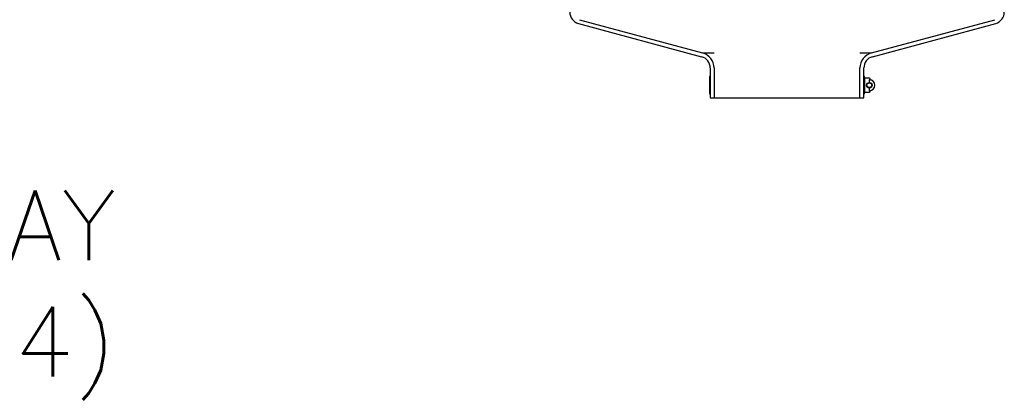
# Model space of a CAD drawing. Extents: x 2963 to 4079, y -422 to 622.
# Tile 92 of 119: x 3640 to 3671, y 469 to 481. Entities that reach past the tile are written whole.
import ezdxf

# ---------------------------------------------------------------- set-up
doc = ezdxf.new("R2010")
doc.units = 0
doc.header["$MEASUREMENT"] = 0
doc.layers.add('SPILL-BUCKET', color=1, linetype='CONTINUOUS')
doc.layers.add('TEXT', color=3, linetype='CONTINUOUS')
doc.styles.add('SIMPLEX', font='simplex')

msp = doc.modelspace()

# ---------------------------------------------------------------- linework, layer by layer
at = {"layer": 'SPILL-BUCKET', "linetype": 'Continuous'}
for p, q in [((3657.75757, 480.72857), (3661.72398, 479.65574)), ((3657.7899, 480.84923), (3661.75631, 479.7764)), ((3667.19377, 479.7764), (3671.16017, 480.84923)), ((3667.2261, 479.65574), (3671.1925, 480.72857)), ((3662.00173, 479.29376), (3662.00173, 478.33217)), ((3662.12664, 479.29376), (3662.12664, 478.33217)), ((3666.82343, 478.33217), (3666.82343, 479.29376)), ((3666.94835, 478.33217), (3666.94835, 479.29376)), ((3662.00173, 478.33217), (3662.12664, 478.33217)), ((3662.12664, 478.33217), (3666.82343, 478.33217)), ((3666.82343, 478.33217), (3666.94835, 478.33217))]:
    msp.add_line(p, q, dxfattribs=at)
at = {"layer": 'SPILL-BUCKET', "color": 7}
for p, q in [((3661.75631, 479.7764), (3662.12664, 479.7764)), ((3666.82343, 479.7764), (3667.19377, 479.7764))]:
    msp.add_line(p, q, dxfattribs=at)
at = {"layer": 'SPILL-BUCKET', "color": 7, "linetype": 'Continuous'}
for p, q in [((3662.00173, 479.0192), (3661.98174, 479.0192)), ((3661.98174, 479.0192), (3661.98174, 478.45708)), ((3662.00173, 479.0192), (3662.00173, 478.45708)), ((3666.94835, 478.45708), (3666.94835, 479.0192)), ((3666.96833, 479.0192), (3666.94835, 479.0192)), ((3666.96833, 478.45708), (3666.96833, 479.0192)), ((3666.96833, 478.93702), (3666.96833, 478.53926)), ((3667.13009, 478.96089), (3666.99221, 478.96089)), ((3667.12426, 478.91634), (3667.12426, 478.82724)), ((3667.15396, 478.92302), (3667.15396, 478.93702)), ((3661.98174, 478.45708), (3662.00173, 478.45708)), ((3666.94835, 478.45708), (3666.96833, 478.45708)), ((3666.99221, 478.51539), (3667.13009, 478.51539)), ((3667.12426, 478.64904), (3667.12426, 478.55994)), ((3667.15396, 478.53926), (3667.15396, 478.55326))]:
    msp.add_line(p, q, dxfattribs=at)
for radius in [0.0891, 0.07722]:
    msp.add_circle((3667.12426, 478.73814), radius, dxfattribs=at)
at = {"layer": 'SPILL-BUCKET', "linetype": 'Continuous'}
for centre, radius, start, end in [((3657.85456, 481.09055), 0.37474, 180, 255.000001), ((3671.09551, 481.09055), 0.37474, 284.999999, 0), ((3661.62699, 479.29376), 0.37474, 0, 75.000001), ((3661.62699, 479.29376), 0.49966, 0, 75), ((3667.32309, 479.29376), 0.49966, 105, 180), ((3667.32309, 479.29376), 0.37474, 104.999999, 180)]:
    msp.add_arc(centre, radius, start, end, dxfattribs=at)
at = {"layer": 'SPILL-BUCKET', "color": 7, "linetype": 'Continuous'}
for centre, radius, start, end in [((3666.99221, 478.93702), 0.02387, 89.999959, 179.999959), ((3667.12426, 478.73814), 0.1782, 269.999959, 89.999959), ((3667.13009, 478.93702), 0.02387, 359.999959, 89.999959), ((3667.1651, 478.92302), 0.01114, 179.999959, 257.544166), ((3666.99221, 478.53926), 0.02387, 179.999959, 269.999959), ((3667.13009, 478.53926), 0.02387, 269.999959, 359.999959), ((3667.1651, 478.55326), 0.01114, 102.455752, 179.999959)]:
    msp.add_arc(centre, radius, start, end, dxfattribs=at)

# ---------------------------------------------------------------- texts
at = {"layer": 'TEXT', "insert": (3642.86583, 475.3527), "char_height": 2.25, "width": 53.8771439, "attachment_point": 3, "style": 'SIMPLEX'}
msp.add_mtext('18" DIA. MANWAY\\P(TYP. OF 4)', dxfattribs=at)

doc.saveas('drawing.dxf')
